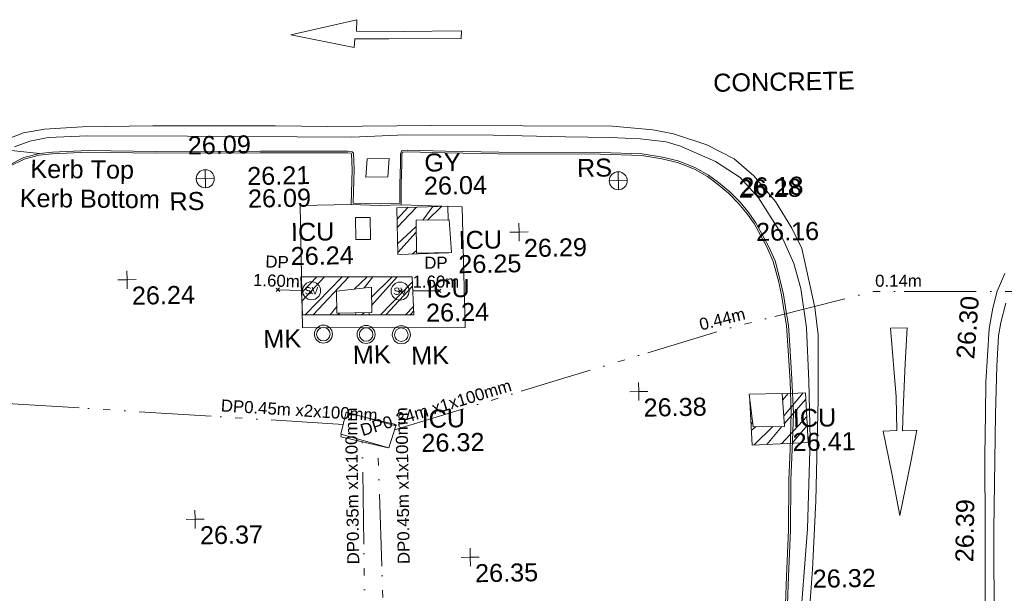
# Model space of a CAD drawing. Header units: millimetres. Extents: x -287732 to 520720, y -103372 to 287754.
# Tile 98 of 256: x -113045 to -92580, y 69999 to 81929. Entities that reach past the tile are written whole.
import ezdxf

# ---------------------------------------------------------------- set-up
doc = ezdxf.new("R2010")
doc.units = ezdxf.units.MM
for name, pattern in [('IMPORT-HIDDEN2 _3_', [4762.5, 3175, -1587.5]), ('IMPORT-UG_EIR_QLB2 _2_', [2750, 1500, -300.0000000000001, 0, -300.0000000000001, 150, -300.0000000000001, 0, -200]), ('IMPORT-UG_ELEC_STREET LIGHTING_QLB2 _2_', [2700, 1500, -300.0000000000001, 0, -250, 150, -300.0000000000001, 0, -200]), ('IMPORT-UG_WATER_QLB2 _2_', [2500, 1500, -300.0000000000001, 0, -50, 150, -300.0000000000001, 0, -200])]:
    doc.linetypes.add(name, pattern=pattern)
for name, color, linetype, lineweight, true_color in [('00_TOPO_CONCRETE', 9, 'Continuous', 9, 0x808080), ('00_TOPO_FURN_MARKER_POST', 7, 'Continuous', 9, 0x666666), ('00_TOPO_FURN_SIGN', 7, 'Continuous', 9, 0x666666), ('00_TOPO_KERB_BOTTOM', 1, 'Continuous', 9, 0xff0000), ('00_TOPO_KERB_TOP', 7, 'Continuous', 9, 0xa500a5), ('00_TOPO_LEVEL_SPOT', 7, 'Continuous', 9, 0x666666), ('00_TOPO_ROAD_MARKING_ARROWS', 7, 'Continuous', 9, 0x999999), ('00_TOPO_ROAD_MARKING_YELLOW_CONTINUOUS', 40, 'Continuous', 9, 0xffbf00), ('00_TOPO_SERV_GULLY', 7, 'Continuous', 9, 0x5252a5), ('00_TOPO_SERV_IC', 5, 'Continuous', 9, 0x0000ff), ('00_TOPO_SERV_STOP_VALVE', 7, 'Continuous', 9, 0x666666), ('12333-PUM-2D-U-0001-C01 - Rev2_REVIT IMPORT_dwg', 7, 'Continuous', 9, 0x767676), ('PUM-CHAMBER EXTENTS', 6, 'IMPORT-HIDDEN2 _3_', 9, 0xff00ff), ('PUM-EIRCOMM-MH', 6, 'Continuous', 9, 0xff00ff), ('PUM-EIRCOMM-NOTES', 6, 'Continuous', 9, 0xff00ff), ('PUM-EIRCOMM-QLB2', 6, 'IMPORT-UG_EIR_QLB2 _2_', 9, 0xff00ff), ('PUM-WATER-MH', 5, 'Continuous', 9, 0x0000ff), ('PUM-WATER-QLB2', 5, 'IMPORT-UG_WATER_QLB2 _2_', 9, 0x0000ff)]:
    doc.layers.add(name, color=color, linetype=linetype, lineweight=lineweight, true_color=true_color)
for name, color, linetype, lineweight in [('00_TOPO_SURFACE', 7, 'Continuous', 9), ('00_TOPO_SURVEY_TEXT', 7, 'Continuous', 9), ('GEN-TEXT', 7, 'Continuous', 9)]:
    doc.layers.add(name, color=color, linetype=linetype, lineweight=lineweight)
doc.styles.add('Arial_1', font='arial.ttf', dxfattribs={"height": 250})
doc.styles.add('Swis721 Lt BT', font='swissl.ttf', dxfattribs={"height": 399.9999999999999})
doc.styles.add('Swis721 Lt BT_2', font='swissl.ttf', dxfattribs={"height": 375})
pattern_1 = [(45, (-533641079.65, -725615854.3560001), (-265.1650429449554, 265.1650429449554), []), (45, (-533640902.873, -725615854.3560001), (-265.1650429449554, 265.1650429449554), [])]

# ---------------------------------------------------------------- blocks, each defined once
blk = doc.blocks.new('12333-PUM-2D-U-0001-C01 - Rev2_REVIT IMPORT_dwg_MSL_MarkerPost_SYM-2077183-Site Location Plan Proposed')
at = {"layer": '00_TOPO_FURN_MARKER_POST', "color": 254, "true_color": 0xcccccc}
for radius in [499.9079004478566, 374.9309253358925]:
    blk.add_circle((0, 0), radius, dxfattribs=at)
blk = doc.blocks.new('12333-PUM-2D-U-0001-C01 - Rev2_REVIT IMPORT_dwg_MSL_Sluice_Valve_SYM-2077186-Site Location Plan Proposed')
at = {"layer": '00_TOPO_SERV_STOP_VALVE', "color": 254, "true_color": 0xcccccc}
blk.add_circle((0, 0), 500.0000000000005, dxfattribs=at)
at = {"layer": '00_TOPO_SERV_STOP_VALVE', "insert": (0, 198.9876086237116), "char_height": 399.9999999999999, "width": 785.1100955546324, "attachment_point": 2, "line_spacing_factor": 1.005061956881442, "style": 'Swis721 Lt BT'}
blk.add_mtext('SV', dxfattribs=at)
blk = doc.blocks.new('12333-PUM-2D-U-0001-C01 - Rev2_REVIT IMPORT_dwg_MSL_RoadSign_SYM-2077193-Site Location Plan Proposed')
at = {"layer": '00_TOPO_FURN_SIGN', "color": 254, "true_color": 0xcccccc}
for p, q in [((-500.2287617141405, 0), (499.7712382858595, 0)), ((-0.2287617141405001, -500.0000000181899), (-0.2287617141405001, 499.9999999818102))]:
    blk.add_line(p, q, dxfattribs=at)
blk.add_circle((-0.2287617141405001, 0), 500.0000000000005, dxfattribs=at)
blk = doc.blocks.new('12333-PUM-2D-U-0001-C01 - Rev2_REVIT IMPORT_dwg_MM-2077200-Site Location Plan Proposed')
at = {"layer": '00_TOPO_LEVEL_SPOT', "color": 254, "true_color": 0xcccccc, "flags": 128}
for points in [[(0, -500.0000000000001), (0, 0), (-500.0000000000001, 0)], [(500.0000000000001, 0), (0, 0), (0, 500.0000000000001)]]:
    blk.add_lwpolyline(points, dxfattribs=at)
blk = doc.blocks.new('12333-PUM-2D-U-0001-C01 - Rev2_REVIT IMPORT_dwg_MGS62954_T2_Galway_ITM_3d_Rev1-2077680-Site Location Plan Proposed')
at = {"layer": '00_TOPO_CONCRETE', "color": 254, "true_color": 0xcccccc, "flags": 128}
blk.add_lwpolyline([(533798223.8468825, 725635322.0865864), (533799490.0000001, 725635260), (533799510.0000001, 725632750), (533796130.0000001, 725632800.0000001), (533796120.0000001, 725635343.4040512), (533797184.9202166, 725635346.3762635)], dxfattribs=at)
at = {"layer": '00_TOPO_KERB_BOTTOM', "color": 254, "true_color": 0xcccccc, "flags": 128}
blk.add_lwpolyline([(533790083.9446635, 725636292.8942053), (533790400.0009505, 725636445.4416517), (533790722.8195071, 725636524.1403197), (533790992.7580177, 725636547.6628062), (533791739.9146289, 725636564.0241036), (533793144.1948361, 725636518.8875008), (533795316.7469066, 725636489.9538122), (533797132.6515443, 725636455.8223647), (533797225.4914276, 725636447.20102), (533797252.7805721, 725636417.5856515), (533797260.111794, 725636079.765293), (533797227.8362911, 725635379.1375314), (533797790.6911079, 725635352.4897624), (533798197.6221575, 725635356.1709361), (533798203.4719658, 725635755.6191256), (533798221.996569, 725636174.6450917), (533798227.0283131, 725636383.8964293), (533798253.3350338, 725636452.7897286), (533798383.9318773, 725636456.7633488), (533799162.983144, 725636423.4335992), (533800268.0616131, 725636383.6098748), (533802382.3736696, 725636341.0617939), (533803251.8272321, 725636295.6719115), (533803667.4676171, 725636221.7711453), (533803996.3142856, 725636139.1864482), (533804351.1941274, 725635988.4200771), (533804622.8679207, 725635831.221242), (533804827.2435269, 725635672.9723426), (533805056.9591948, 725635474.1086324), (533805274.6983557, 725635247.0955664), (533805442.6671168, 725635029.5895587), (533805587.952622, 725634822.7838899), (533805844.1354752, 725634330.4831742), (533805973.061744, 725634020.8930103), (533806074.6282355, 725633612.9378544), (533806137.4492723, 725633319.8026428), (533806186.8146401, 725632962.3323853), (533806229.0175525, 725632675.6727718), (533806247.2299913, 725632260.2599262), (533806280.4395495, 725631554.5083088), (533806299.9226748, 725630852.5844352), (533806261.6320214, 725630093.057175), (533806223.2375868, 725629455.7190042), (533806192.4708986, 725628420.6937637), (533806139.9401571, 725627456.8298599), (533806105.4253433, 725626886.4823211)], dxfattribs=at)
at = {"layer": '00_TOPO_KERB_TOP', "color": 254, "true_color": 0xcccccc, "flags": 128}
blk.add_lwpolyline([(533790092.0398958, 725636262.192843), (533790404.2330396, 725636412.8757082), (533790721.0353206, 725636490.1076921), (533790987.2851902, 725636513.3087498), (533791732.4154084, 725636529.6256732), (533793136.0964072, 725636484.5083301), (533795308.8754711, 725636455.5716184), (533797123.4304289, 725636421.4655393), (533797201.9961525, 725636414.169729), (533797211.702754, 725636403.635702), (533797218.7297635, 725636079.8333551), (533797184.9202166, 725635346.3762635), (533797782.7147245, 725635318.0960233), (533798223.8468825, 725635322.0865864), (533798230.1761128, 725635754.271617), (533798248.6936504, 725636173.1377577), (533798253.592864, 725636376.8776501), (533798269.7187515, 725636419.1088963), (533798376.3967927, 725636422.354748), (533799154.317749, 725636389.073356), (533800259.7812279, 725636349.235757), (533802373.8186585, 725636306.6932026), (533803240.6206888, 725636261.4417436), (533803653.0089073, 725636188.1192118), (533803978.1229724, 725636106.4718999), (533804328.6325559, 725635957.5621796), (533804596.5129738, 725635802.5583081), (533804798.342531, 725635646.2808256), (533805026.1607816, 725635449.0597001), (533805241.5455281, 725635224.5013273), (533805407.9305353, 725635009.0461532), (533805551.4747597, 725634804.7190989), (533805805.9443452, 725634315.7107302), (533805933.325446, 725634009.8309724), (533806034.1362833, 725633604.9110008), (533806096.5763699, 725633313.553377), (533806145.7904568, 725632957.1785933), (533806187.7615702, 725632672.0934533), (533806205.8699251, 725632259.0546902), (533806241.0274687, 725631517.393273), (533806252.5226483, 725630859.9808377), (533806220.2601911, 725630093.6221892), (533806181.9029949, 725629456.902166), (533806151.1334122, 725628421.7795471), (533806098.6311299, 725627458.4378293), (533806064.1407425, 725626888.4939319)], dxfattribs=at)
at = {"layer": '00_TOPO_ROAD_MARKING_ARROWS', "color": 254, "true_color": 0xcccccc, "flags": 128}
for points in [[(533797360.0000001, 725638950.0000002), (533797370, 725639190.0000001), (533795990, 725638900.0000001), (533797300.0000001, 725638610), (533797320.0000001, 725638790.0000001), (533798030.0000001, 725638780.0000001), (533799530.0000001, 725638760.0000001), (533799540.0000001, 725638920), (533798330.0000001, 725638930.0000002)], [(533808560.0000002, 725630440.0000002), (533808860, 725630450.0000002), (533808730.0000001, 725629830.0000001), (533808470, 725628680.0000002), (533808320.0000001, 725629560.0000002), (533808160.0000001, 725630440.0000002), (533808440.0000002, 725630450.0000002), (533808440.0000002, 725631150), (533808350.0000001, 725632580.0000001), (533808690.0000002, 725632580.0000001), (533808640, 725631840.0000001), (533808580.0000001, 725630880)]]:
    blk.add_lwpolyline(points, close=True, dxfattribs=at)
at = {"layer": '00_TOPO_ROAD_MARKING_YELLOW_CONTINUOUS', "color": 254, "true_color": 0xcccccc, "flags": 128}
for points in [[(533789890.0000001, 725636770.0000001), (533790400.0000001, 725636960.0000001), (533790840, 725637030.0000001), (533791620.0000001, 725637060.0000001), (533793090, 725637060.0000001), (533795630, 725637010), (533796730.0000001, 725636980), (533798880.0000001, 725636960.0000001), (533800780.0000001, 725636920.0000001), (533802640, 725636880.0000001), (533803480, 725636790), (533803910.0000001, 725636700.0000002), (533804600.0000001, 725636460.0000001), (533805160.0000001, 725636160.0000001), (533805560.0000002, 725635800.0000001), (533806000.0000001, 725635260), (533806330.0000001, 725634700.0000002), (533806530.0000001, 725634270), (533806680.0000002, 725633550), (533806780.0000001, 725633040.0000001), (533806840, 725632470.0000001), (533806820.0000001, 725631130.0000001), (533806730.0000001, 725629020), (533806640, 725627590.0000001), (533806510, 725626190.0000002)], [(533790210.0000001, 725636670), (533790530.0000001, 725636780), (533790910.0000001, 725636850.0000001), (533791730, 725636870), (533793810.0000002, 725636830.0000001), (533797220, 725636750), (533798330.0000001, 725636780), (533800160.0000001, 725636740.0000001), (533801660.0000001, 725636680.0000001), (533802590, 725636650.0000001), (533803210.0000001, 725636610), (533803750, 725636540.0000001), (533804050.0000001, 725636440.0000002), (533804770.0000001, 725636110), (533805280.0000001, 725635770.0000001), (533805650.0000001, 725635340.0000001), (533806060.0000002, 725634670.0000001), (533806360, 725633960.0000001), (533806500.0000001, 725633440.0000002), (533806600.0000001, 725632620.0000001), (533806630.0000001, 725631510.0000001), (533806640, 725630300.0000001), (533806550.0000001, 725628440.0000002), (533806340, 725626200.0000004)], [(533810740, 725633680.0000002), (533810580.0000001, 725633310.0000002), (533810480, 725632960.0000001), (533810400.0000001, 725632540.0000001), (533810350.0000001, 725631970.0000001), (533810310.0000002, 725631430.0000002), (533810290.0000001, 725630760), (533810260, 725629910.0000001), (533810240, 725628350), (533810200.0000001, 725626010), (533810160.0000001, 725622860), (533810140.0000001, 725620510.0000001), (533810080.0000001, 725618900.0000001), (533810060.0000002, 725618170.0000001), (533810020.0000001, 725617940.0000002), (533809910.0000001, 725617480), (533809800.0000001, 725617210.0000001), (533809520.0000001, 725616750), (533809170.0000001, 725616300.0000001), (533808680.0000002, 725615770.0000001), (533807970.0000001, 725615080.0000001), (533806930.0000002, 725614120), (533805950.0000001, 725613320.0000001), (533805130.0000001, 725612720.0000001)], [(533810750.0000001, 725633060.0000001), (533810640, 725632660.0000001), (533810590, 725632380), (533810540.0000001, 725631750.0000001), (533810500.0000001, 725630750.0000001), (533810420.0000001, 725628360), (533810390.0000001, 725626270), (533810360, 725624400), (533810340, 725622330.0000001), (533810320.0000001, 725620350.0000001), (533810290.0000001, 725619180.0000002), (533810260, 725618430.0000001), (533810190.0000002, 725617760.0000001), (533810110, 725617460.0000001), (533809940.0000002, 725617070.0000002), (533809670.0000001, 725616590.0000002), (533809390.0000001, 725616210.0000002), (533808900.0000001, 725615720.0000001), (533807920.0000001, 725614780.0000001), (533806960.0000001, 725613890), (533806280.0000001, 725613350), (533805450.0000001, 725612710.0000001)]]:
    blk.add_lwpolyline(points, dxfattribs=at)
at = {"layer": '00_TOPO_SERV_GULLY', "color": 254, "true_color": 0xcccccc}
for p, q in [((533797497.3000001, 725635912.2000002), (533797535.4000002, 725636293.2000002)), ((533797992.6000001, 725636293.2000002), (533797535.4000002, 725636293.2000002)), ((533797954.5000002, 725635912.2000002), (533797992.6000001, 725636293.2000002)), ((533797497.3000001, 725635912.2000002), (533797954.5000002, 725635912.2000002))]:
    blk.add_line(p, q, dxfattribs=at)
at = {"layer": '00_TOPO_SERV_IC', "color": 254, "true_color": 0xcccccc}
for p, q in [((533797268.7000001, 725634616.8000002), (533797268.7000001, 725635074.0000001)), ((533797268.7000001, 725635074.0000001), (533797573.5000001, 725635074)), ((533797573.5000001, 725635074), (533797573.5, 725634616.8000002)), ((533798526.0000001, 725634312.0000001), (533798526.0000002, 725634997.8000002)), ((533798526.0000002, 725634997.8000002), (533799211.8000002, 725634997.8000001)), ((533799211.8000002, 725634997.8000001), (533799249.9000002, 725634312.0000001)), ((533797268.7000001, 725634616.8000002), (533797573.5, 725634616.8000002)), ((533798526.0000001, 725634312.0000001), (533799249.9000002, 725634312.0000001)), ((533797573.5000001, 725633626.2000002), (533796849.6000001, 725633550.0000001)), ((533797573.5000001, 725633092.8000002), (533797573.5000001, 725633626.2000002)), ((533796849.6000001, 725633092.8000002), (533796849.6000001, 725633550.0000001)), ((533796849.6000001, 725633092.8000002), (533797573.5000001, 725633092.8000002)), ((533805460.2000002, 725630578.2000002), (533805384.0000001, 725631264.0000001)), ((533805384.0000001, 725631264.0000001), (533806069.8000001, 725631264.0000001)), ((533806069.8000001, 725631264.0000001), (533806107.9000002, 725630578.2000002)), ((533796887.7000001, 725630578.2000002), (533797002.0000001, 725631035.4000002)), ((533798030.7000001, 725630730.6000001), (533797002.0000001, 725631035.4000002)), ((533797878.3000002, 725630273.4000002), (533798030.7000001, 725630730.6000001)), ((533796887.7000001, 725630578.2000002), (533797878.3000002, 725630273.4000002)), ((533805460.2000002, 725630578.2000002), (533806107.9000002, 725630578.2000002))]:
    blk.add_line(p, q, dxfattribs=at)
at = {"layer": '00_TOPO_SURFACE', "color": 254, "true_color": 0xcccccc, "flags": 128}
blk.add_lwpolyline([(533781132.2188568, 725632325.182395), (533781180.0000002, 725632760), (533781210.0000001, 725633020), (533781314.1205657, 725633330.7202514), (533781520.0000001, 725633890), (533781760, 725634350), (533782160.0000001, 725634930.0000002), (533782408.2831867, 725635190.0640086), (533782830.0000001, 725635530), (533783199.8726817, 725635795.0810188), (533783680.0000002, 725636100), (533784109.8308014, 725636293.2340326), (533785000, 725636530.0000001), (533785590, 725636630), (533786500.0000001, 725636640), (533788060.0000002, 725636640), (533789597.1930579, 725636597.7606224), (533790078.0014616, 725636604.0007309), (533790722.8195071, 725636524.1403197)], dxfattribs=at)
at = {"xscale": 0.375, "yscale": 0.375, "zscale": 0.375}
for name, p in [('12333-PUM-2D-U-0001-C01 - Rev2_REVIT IMPORT_dwg_MSL_RoadSign_SYM-2077193-Site Location Plan Proposed', (533794161.6246489, 725635937.2612048)), ('12333-PUM-2D-U-0001-C01 - Rev2_REVIT IMPORT_dwg_MSL_RoadSign_SYM-2077193-Site Location Plan Proposed', (533802743.4407009, 725635744.6079339)), ('12333-PUM-2D-U-0001-C01 - Rev2_REVIT IMPORT_dwg_MM-2077200-Site Location Plan Proposed', (533800661.5589891, 725634714.3577414)), ('12333-PUM-2D-U-0001-C01 - Rev2_REVIT IMPORT_dwg_MM-2077200-Site Location Plan Proposed', (533792498.1944014, 725633866.7726897)), ('12333-PUM-2D-U-0001-C01 - Rev2_REVIT IMPORT_dwg_MSL_Sluice_Valve_SYM-2077186-Site Location Plan Proposed', (533796330.0000001, 725633570.0000002)), ('12333-PUM-2D-U-0001-C01 - Rev2_REVIT IMPORT_dwg_MSL_Sluice_Valve_SYM-2077186-Site Location Plan Proposed', (533798170.0000001, 725633530.0000001)), ('12333-PUM-2D-U-0001-C01 - Rev2_REVIT IMPORT_dwg_MSL_MarkerPost_SYM-2077183-Site Location Plan Proposed', (533796559.4275689, 725632663.0520029)), ('12333-PUM-2D-U-0001-C01 - Rev2_REVIT IMPORT_dwg_MSL_MarkerPost_SYM-2077183-Site Location Plan Proposed', (533797448.0989321, 725632641.3165891)), ('12333-PUM-2D-U-0001-C01 - Rev2_REVIT IMPORT_dwg_MSL_MarkerPost_SYM-2077183-Site Location Plan Proposed', (533798178.8366576, 725632623.4439676)), ('12333-PUM-2D-U-0001-C01 - Rev2_REVIT IMPORT_dwg_MM-2077200-Site Location Plan Proposed', (533803092.0837448, 725631353.254763)), ('12333-PUM-2D-U-0001-C01 - Rev2_REVIT IMPORT_dwg_MM-2077200-Site Location Plan Proposed', (533793826.0542874, 725628859.4212048)), ('12333-PUM-2D-U-0001-C01 - Rev2_REVIT IMPORT_dwg_MM-2077200-Site Location Plan Proposed', (533799529.9479227, 725627971.3217291))]:
    blk.add_blockref(name, p, dxfattribs=at)
at = {"layer": '00_TOPO_FURN_MARKER_POST', "char_height": 375, "width": 907.0392105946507, "attachment_point": 1, "line_spacing_factor": 1.005061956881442, "style": 'Swis721 Lt BT_2'}
for insert in [(533795309.2619407, 725632772.4810109), (533797164.2318159, 725632408.9551462), (533798376.1015704, 725632371.4564552)]:
    blk.add_mtext('MK', dxfattribs=dict(at, insert=insert))
at = {"layer": '00_TOPO_FURN_SIGN', "char_height": 375, "width": 783.5679044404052, "attachment_point": 1, "line_spacing_factor": 1.005061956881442, "style": 'Swis721 Lt BT_2'}
for insert in [(533801889.6641207, 725636212.1086713), (533793408.2002085, 725635665.1259711)]:
    blk.add_mtext('RS', dxfattribs=dict(at, insert=insert))
at = {"layer": '00_TOPO_KERB_BOTTOM', "color": 251, "true_color": 0x666666, "insert": (533790304.3612034, 725635792.5476791), "char_height": 375, "width": 3414.456504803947, "attachment_point": 1, "rotation": 358.4528010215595, "line_spacing_factor": 1.005061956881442, "style": 'Swis721 Lt BT_2'}
blk.add_mtext('Kerb Bottom', dxfattribs=at)
at = {"layer": '00_TOPO_KERB_BOTTOM', "color": 251, "true_color": 0x666666, "char_height": 375, "width": 1495.902363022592, "attachment_point": 1, "line_spacing_factor": 1.005061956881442, "style": 'Swis721 Lt BT_2'}
for s, insert in [('26.09', (533795040.734663, 725635695.4487522)), ('26.16', (533805588.0000001, 725634818.0296079))]:
    blk.add_mtext(s, dxfattribs=dict(at, insert=insert))
at = {"layer": '00_TOPO_KERB_TOP', "color": 251, "true_color": 0x666666, "insert": (533790535.40137, 725636395.3678615), "char_height": 375, "width": 2493.170605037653, "attachment_point": 1, "rotation": 358.4528010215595, "line_spacing_factor": 1.005061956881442, "style": 'Swis721 Lt BT_2'}
blk.add_mtext('Kerb Top', dxfattribs=at)
at = {"layer": '00_TOPO_KERB_TOP', "color": 251, "true_color": 0x666666, "char_height": 375, "width": 1495.902363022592, "attachment_point": 1, "line_spacing_factor": 1.005061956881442, "style": 'Swis721 Lt BT_2'}
for s, insert in [('26.21', (533795032.9346629, 725636164.211646)), ('26.28', (533805241.5000001, 725635722.8925018))]:
    blk.add_mtext(s, dxfattribs=dict(at, insert=insert))
at = {"layer": '00_TOPO_LEVEL_SPOT', "char_height": 375, "width": 1495.902363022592, "attachment_point": 1, "line_spacing_factor": 1.005061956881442, "style": 'Swis721 Lt BT_2'}
for s, insert in [('26.29', (533800756.6808528, 725634567.0102247)), ('26.24', (533792593.2808528, 725633719.4102246)), ('26.38', (533803187.1808529, 725631205.9102246)), ('26.37', (533793921.1808527, 725628712.0102245)), ('26.35', (533799624.9808528, 725627823.9102246))]:
    blk.add_mtext(s, dxfattribs=dict(at, insert=insert))
at = {"layer": '00_TOPO_ROAD_MARKING_YELLOW_CONTINUOUS', "color": 251, "true_color": 0x666666, "char_height": 375, "width": 1495.902363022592, "attachment_point": 1, "line_spacing_factor": 1.005061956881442, "style": 'Swis721 Lt BT_2'}
for s, insert in [('26.09', (533793810.0000002, 725636825.2296079)), ('26.18', (533805280.0000001, 725635765.2296079)), ('26.32', (533806640, 725627585.229608))]:
    blk.add_mtext(s, dxfattribs=dict(at, insert=insert))
for s, insert, rotation in [('26.30', (533809701.2748275, 725631934.2698708), 84.63366796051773), ('26.39', (533809609.2747147, 725627694.337002), 88.19488689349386)]:
    blk.add_mtext(s, dxfattribs=dict(at, insert=insert, rotation=rotation))
at = {"layer": '00_TOPO_SERV_GULLY', "color": 251, "true_color": 0x666666, "char_height": 375, "attachment_point": 1, "line_spacing_factor": 1.005061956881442, "style": 'Swis721 Lt BT_2'}
for s, insert, width in [('GY', (533798719.6610988, 725636380.6440326), 821.5590755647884), ('26.04', (533798702.0854281, 725635897.6213038), 1495.902363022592)]:
    blk.add_mtext(s, dxfattribs=dict(at, insert=insert, width=width))
at = {"layer": '00_TOPO_SERV_IC', "color": 251, "true_color": 0x666666, "char_height": 375, "attachment_point": 1, "line_spacing_factor": 1.005061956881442, "style": 'Swis721 Lt BT_2'}
for s, insert, width in [('ICU', (533795921.9713933, 725634984.4746865), 1021.012723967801), ('ICU', (533799402.7033402, 725634755.8743753), 1021.012723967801), ('26.24', (533795908.0605686, 725634484.0162588), 1495.902363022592), ('26.25', (533799388.7925153, 725634255.4159478), 1495.902363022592), ('ICU', (533798714.1471063, 725633758.1847543), 1021.012723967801), ('26.24', (533798700.2362814, 725633257.7263268), 1495.902363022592), ('ICU', (533798570.812332, 725631052.704978), 1021.012723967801), ('ICU', (533806284.6111334, 725630934.4746867), 1021.012723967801), ('26.32', (533798556.9015071, 725630552.2465503), 1495.902363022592), ('26.41', (533806270.7003086, 725630434.0162591), 1495.902363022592)]:
    blk.add_mtext(s, dxfattribs=dict(at, insert=insert, width=width))
at = {"layer": '00_TOPO_SURVEY_TEXT', "color": 251, "true_color": 0x666666, "insert": (533804751.9230005, 725637934.7886064), "char_height": 375, "width": 3286.236302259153, "attachment_point": 1, "line_spacing_factor": 1.005061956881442, "style": 'Swis721 Lt BT_2'}
blk.add_mtext('CONCRETE', dxfattribs=at)
blk = doc.blocks.new('12333-PUM-2D-U-0001-C01 - Rev2_REVIT IMPORT_dwg-1620468-Site Location Plan Proposed')
at = {"layer": 'PUM-CHAMBER EXTENTS', "true_color": 0xffaaff}
h = blk.add_hatch(dxfattribs=at)
h.set_pattern_fill('FP_3', color=211, style=0, pattern_type=2)
h.set_pattern_definition(pattern_1)
h.paths.add_polyline_path([(157057.3501528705, 18436.6438213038), (158118.3336580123, 18457.64382136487), (157446.3501529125, 18457.64382135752), (157446.350152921, 19143.44382128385), (158112.6747718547, 19143.78376531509), (158110.3501528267, 19425.6438213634), (157049.3501528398, 19406.64382139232)])
h = blk.add_hatch(dxfattribs=at)
h.set_pattern_fill('FP_3', color=211, style=0, pattern_type=2)
h.set_pattern_definition(pattern_1)
h.paths.add_polyline_path([(155049.3501528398, 17218.64382131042), (157366.3501528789, 17180.64382136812), (157346.3501529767, 17970.64382140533), (155029.3501529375, 18008.64382134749)])
h.paths.add_polyline_path([(155769.9501529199, 17238.44382130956), (155777.9452986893, 17696.48541567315), (156493.8501528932, 17771.84382130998), (156484.5396212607, 17238.44382131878)])
h = blk.add_hatch(dxfattribs=at)
h.set_pattern_fill('FP_3', color=211, style=0, pattern_type=2)
h.set_pattern_definition(pattern_1)
h.paths.add_polyline_path([(164353.3501528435, 14347.64382138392), (165512.3501528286, 14381.64382136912), (165475.3501529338, 15414.64382153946), (164990.662298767, 15400.42519587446), (165028.2501529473, 14723.84382133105), (164380.5501529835, 14723.84382135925), (164320.5258670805, 15264.06239384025), (164339.8499730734, 14724.55424564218)])
at = {"layer": 'GEN-TEXT', "color": 253, "true_color": 0xaaaaaa}
for p, q in [((154515.9948138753, 17714.28848232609), (154586.7054919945, 17784.9991604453)), ((154586.7054919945, 17714.28848232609), (154515.9948138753, 17784.9991604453)), ((155194.994813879, 17652.28848229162), (155265.7054919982, 17722.99916041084)), ((155265.7054919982, 17652.28848229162), (155194.994813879, 17722.99916041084)), ((157059.9948138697, 17638.28848232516), (157130.7054919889, 17708.99916044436)), ((157130.7054919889, 17638.28848232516), (157059.9948138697, 17708.99916044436)), ((157863.9948138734, 17631.2884822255), (157934.7054919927, 17701.99916034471)), ((157934.7054919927, 17631.2884822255), (157863.9948138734, 17701.99916034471))]:
    blk.add_line(p, q, dxfattribs=at)
at = {"layer": 'PUM-CHAMBER EXTENTS', "color": 211, "linetype": 'Continuous', "true_color": 0xffaaff, "flags": 128}
for points in [[(158112.6775755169, 19143.44382127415), (158110.3501528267, 19425.6438213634), (157049.3501528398, 19406.64382139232), (157057.3501528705, 18436.6438213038), (158118.3501528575, 18455.64382139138)], [(164990.662298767, 15400.42519587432), (165475.3501529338, 15414.64382153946), (165512.3501528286, 14381.64382136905)], [(165512.3501528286, 14381.64382136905), (164353.3501528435, 14347.64382138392), (164320.5258670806, 15264.06239383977)]]:
    blk.add_lwpolyline(points, dxfattribs=at)
blk.add_lwpolyline([(157366.3501528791, 17180.643821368), (155049.3501528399, 17218.64382131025), (155029.3501529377, 18008.6438213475), (157346.3501529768, 17970.64382140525)], close=True, dxfattribs=at)
at = {"layer": 'PUM-EIRCOMM-MH', "color": 211, "true_color": 0xffaaff, "flags": 128}
for points in [[(156918.0793539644, 14886.01294698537), (156925.3501530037, 14911.64382128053), (156356.4726250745, 15052.41494071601)], [(155820.0925149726, 14720.13847913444), (155804.3501528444, 14664.64382130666), (156786.3501529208, 14421.64382128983)]]:
    blk.add_lwpolyline(points, dxfattribs=at)
at = {"layer": 'PUM-EIRCOMM-QLB2', "color": 211, "true_color": 0xffaaff, "flags": 128}
for points in [[(156923.8284959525, 14794.57885047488), (163824.3501528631, 16762.64382130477), (166933.3501529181, 17497.64382129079), (169814.3501528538, 17446.64382131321), (178774.350152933, 16867.64382128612), (189088.3501528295, 16198.6438212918), (200906.3501529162, 15879.64382139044), (211465.3501529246, 15703.64382129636), (212638.3501528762, 15504.64382139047), (213290.3501528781, 12108.64382132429), (213750.3501528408, 7654.643821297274)], [(155858.1286539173, 14924.15782536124), (147188.3501529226, 15618.64382133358), (141560.3501528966, 15914.64382130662), (135066.1795173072, 16099.17112626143)], [(157734.0813727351, -23267.35617860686), (157210.35015292, -16057.35617864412), (157025.3501528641, -8873.356178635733), (156302.350152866, -340.35617869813), (156133.3501528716, 1729.643821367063), (156232.3501529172, 7376.64382136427), (156249.2043825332, 14554.5627848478)], [(156910.3102267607, 965.0552287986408), (156675.3501528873, 7793.64382138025), (156568.5756389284, 14475.53303407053)]]:
    blk.add_lwpolyline(points, dxfattribs=at)
at = {"layer": 'PUM-WATER-MH', "color": 161, "true_color": 0xaaaaff}
blk.add_line((156438.1355187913, 17238.44382131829), (156438.3501529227, 17185.64382137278), dxfattribs=at)
at = {"layer": 'PUM-WATER-MH', "color": 161, "true_color": 0xaaaaff, "flags": 128}
blk.add_lwpolyline([(156438.3501529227, 17185.64382137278), (155812.3501528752, 17206.64382132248), (155812.2208845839, 17238.44382131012)], dxfattribs=at)
at = {"layer": 'PUM-WATER-QLB2', "color": 161, "true_color": 0xaaaaff}
for p, q in [((154551.3501529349, 17749.64382138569), (155036.5290394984, 17725.07780184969)), ((155200.3391106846, 17716.78362099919), (155201.256819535, 17716.73715475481)), ((157353.7944733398, 17676.59316502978), (157899.3501529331, 17666.64382128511))]:
    blk.add_line(p, q, dxfattribs=at)
blk.add_blockref('12333-PUM-2D-U-0001-C01 - Rev2_REVIT IMPORT_dwg_MGS62954_T2_Galway_ITM_3d_Rev1-2077680-Site Location Plan Proposed', (-533641079.6498471, -725615854.3561786))
at = {"layer": 'PUM-EIRCOMM-NOTES', "char_height": 250, "attachment_point": 2, "line_spacing_factor": 0.9417779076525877, "style": 'Arial_1'}
for s, insert, width, rotation in [('0.14m', (167452.5662885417, 17835.77951531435), 1160.025439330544, 358.98584533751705), ('0.44m', (163744.4536532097, 17100.60058108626), 1160.025439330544, 13.30110905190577), ('DP0.34m x1x100mm', (157755.1903051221, 15359.47345707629), 3893.2779916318, 15.91842759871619), ('DP0.45m x2x100mm', (154960.0691351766, 15360.3527495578), 3893.2779916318, 355.4201444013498), ('DP0.35m x1x100mm', (155895.8222387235, 13641.76467724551), 3893.2779916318, 89.86546595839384), ('DP0.45m x1x100mm', (156945.4232616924, 13629.01648669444), 3893.2779916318, 89.86546595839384)]:
    blk.add_mtext(s, dxfattribs=dict(at, insert=insert, width=width, rotation=rotation))
at = {"layer": 'PUM-WATER-QLB2', "char_height": 250, "width": 1160.025439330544, "attachment_point": 2, "line_spacing_factor": 0.9417779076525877, "style": 'Arial_1'}
for insert, rotation in [((154549.923615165, 18455.09298596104), 357.10142320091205), ((157846.4640791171, 18378.3965610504), 358.95520798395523)]:
    blk.add_mtext('DP\\P1.60m', dxfattribs=dict(at, insert=insert, rotation=rotation))

msp = doc.modelspace()

# ---------------------------------------------------------------- block references
at = {"layer": '12333-PUM-2D-U-0001-C01 - Rev2_REVIT IMPORT_dwg', "color": 254, "linetype": 'IMPORT-UG_ELEC_STREET LIGHTING_QLB2 _2_', "true_color": 0xffd4d4, "rotation": 0.9999999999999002}
msp.add_blockref('12333-PUM-2D-U-0001-C01 - Rev2_REVIT IMPORT_dwg-1620468-Site Location Plan Proposed', (-261895.0770586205, 55869.5817132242), dxfattribs=at)

doc.saveas('drawing.dxf')
